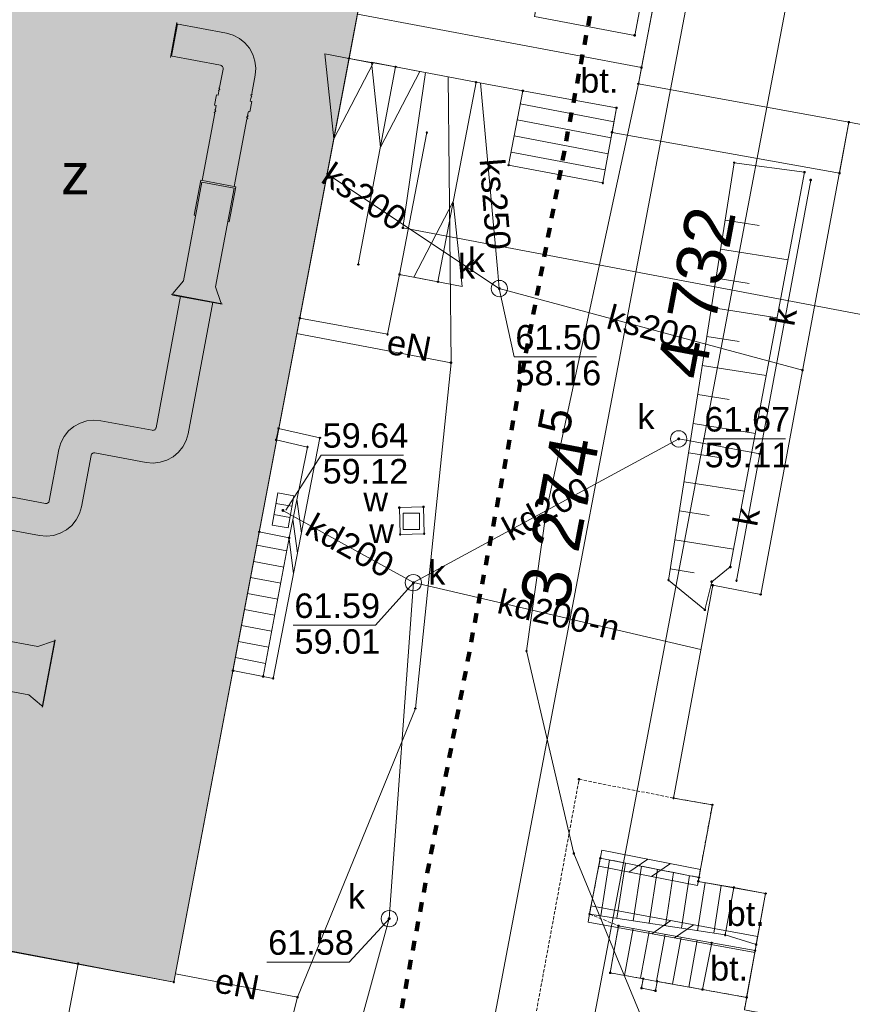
# Paper-space layout 'A-01 PLAN SYTUACYJNY' of a CAD drawing. Header units: millimetres. Extents: x 0 to 900, y 0 to 750.
# Tile 12 of 105: x 304 to 355, y 410 to 470. Entities that reach past the tile are written whole.
import ezdxf
from ezdxf.xclip import XClip

# ---------------------------------------------------------------- set-up
doc = ezdxf.new("R2010")
doc.units = ezdxf.units.MM
doc.header["$MEASUREMENT"] = 0
doc.header["$XCLIPFRAME"] = 0
for name, pattern in [('DASHED', [2000, 1000, -1000]), ('HIDDEN', [6, 3, -3]), ('PRZER2-1', [1.5, 1, -0.5]), ('PRZER2_5-1', [3500, 2500, -1000]), ('PRZER3-1', [4000, 3000, -1000]), ('PRZER4-1', [5000, 4000, -1000])]:
    doc.linetypes.add(name, pattern=pattern)
for name, color, linetype, lineweight in [('A_Arkusz_Nr_pióra__1', 7, 'Continuous', 20), ('A_Arkusz_Nr_pióra__8', 1, 'Continuous', 13), ('A_mapa_Nr_pióra__2', 8, 'Continuous', 13)]:
    doc.layers.add(name, color=color, linetype=linetype, lineweight=lineweight)
for name, color, linetype, lineweight, true_color in [('A_linie_Nr_pióra__80', 7, 'Continuous', 5, 0x32fe00), ('A_sanitarne_Nr_pióra__6', 7, 'Continuous', 13, 0x9f9fff), ('A_wymiary_Nr_pióra__6', 7, 'Continuous', 13, 0x9f9fff), ('A_wymiary_Nr_pióra__7', 7, 'Continuous', 18, 0x0000d2)]:
    doc.layers.add(name, color=color, linetype=linetype, lineweight=lineweight, true_color=true_color)
doc.layers.add('A_podrys', color=7, linetype='Continuous')
doc.styles.add('STYL_AUTOMATYCZNY_1', font='arial.ttf')
doc.styles.add('STYL_AUTOMATYCZNY_4', font='arial.ttf')

# ---------------------------------------------------------------- blocks, each defined once
blk = doc.blocks.new('Rysunek_3_3', base_point=(-1239.757, 488.381))
at = {"layer": 'A_Arkusz_Nr_pióra__8', "linetype": 'Continuous', "lineweight": 0, "true_color": 0x7f0000}
blk.add_hatch(color=16, dxfattribs=at).paths.add_polyline_path([(269.097, 419.255), (313.477, 410.935), (325.681, 475.285), (331.074, 474.253), (332.634, 482.481), (327.237, 483.493), (331.117, 503.915), (286.597, 512.235)])
at = {"layer": 'A_mapa_Nr_pióra__2', "linetype": 'Continuous', "lineweight": 13}
for points in [[(333.307, 453.375), (333.31, 453.352), (333.319, 453.33), (333.334, 453.312), (333.352, 453.298), (333.374, 453.289), (333.397, 453.285), (333.42, 453.289), (333.442, 453.298), (333.461, 453.312), (333.475, 453.33), (333.484, 453.352), (333.487, 453.375), (333.484, 453.399), (333.475, 453.42), (333.461, 453.439), (333.442, 453.453), (333.42, 453.462), (333.397, 453.465), (333.374, 453.462), (333.352, 453.453), (333.334, 453.439), (333.319, 453.42), (333.31, 453.399)], [(344.287, 444.175), (344.29, 444.152), (344.299, 444.13), (344.314, 444.112), (344.332, 444.098), (344.354, 444.089), (344.377, 444.085), (344.4, 444.089), (344.422, 444.098), (344.441, 444.112), (344.455, 444.13), (344.464, 444.152), (344.467, 444.175), (344.464, 444.199), (344.455, 444.22), (344.441, 444.239), (344.422, 444.253), (344.4, 444.262), (344.377, 444.265), (344.354, 444.262), (344.332, 444.253), (344.314, 444.239), (344.299, 444.22), (344.29, 444.199)], [(320.061, 439.796), (320.064, 439.773), (320.073, 439.751), (320.087, 439.733), (320.106, 439.718), (320.127, 439.709), (320.151, 439.706), (320.174, 439.709), (320.196, 439.718), (320.214, 439.733), (320.229, 439.751), (320.238, 439.773), (320.241, 439.796), (320.238, 439.82), (320.229, 439.841), (320.214, 439.86), (320.196, 439.874), (320.174, 439.883), (320.151, 439.886), (320.127, 439.883), (320.106, 439.874), (320.087, 439.86), (320.073, 439.841), (320.064, 439.82)], [(328.047, 435.375), (328.05, 435.352), (328.059, 435.33), (328.074, 435.312), (328.092, 435.298), (328.114, 435.289), (328.137, 435.285), (328.16, 435.289), (328.182, 435.298), (328.201, 435.312), (328.215, 435.33), (328.224, 435.352), (328.227, 435.375), (328.224, 435.399), (328.215, 435.42), (328.201, 435.439), (328.182, 435.453), (328.16, 435.462), (328.137, 435.465), (328.114, 435.462), (328.092, 435.453), (328.074, 435.439), (328.059, 435.42), (328.05, 435.399)], [(326.567, 414.815), (326.57, 414.792), (326.579, 414.77), (326.594, 414.752), (326.612, 414.738), (326.634, 414.729), (326.657, 414.725), (326.68, 414.729), (326.702, 414.738), (326.721, 414.752), (326.735, 414.77), (326.744, 414.792), (326.747, 414.815), (326.744, 414.839), (326.735, 414.86), (326.721, 414.879), (326.702, 414.893), (326.68, 414.902), (326.657, 414.905), (326.634, 414.902), (326.612, 414.893), (326.594, 414.879), (326.579, 414.86), (326.57, 414.839)]]:
    blk.add_hatch(color=8, dxfattribs=at).paths.add_polyline_path(points)
at = {"layer": 'A_Arkusz_Nr_pióra__1', "color": 7, "linetype": 'Continuous', "lineweight": 20, "ltscale": 0.2, "flags": 128}
blk.add_lwpolyline([(269.097, 419.255), (286.597, 512.235), (331.117, 503.915), (327.237, 483.493), (332.634, 482.481), (331.074, 474.253), (325.681, 475.285), (313.477, 410.935)], close=True, dxfattribs=at)
at = {"layer": 'A_linie_Nr_pióra__80', "color": 80, "linetype": 'HIDDEN', "lineweight": 100, "ltscale": 0.2, "true_color": 0x32fe00, "flags": 128}
blk.add_lwpolyline([(281.761, 519.216), (345.999, 507.246), (326.119, 402.461), (262.093, 414.464)], close=True, dxfattribs=at)
at = {"layer": 'A_mapa_Nr_pióra__2', "color": 8, "linetype": 'Continuous', "lineweight": 13, "ltscale": 0.2, "flags": 128}
for points in [[(420.337, 395.615), (348.397, 409.235), (349.697, 416.355), (345.577, 417.095), (346.437, 421.775), (344.057, 422.195), (346.457, 435.215), (349.397, 434.655), (354.797, 463.555), (341.909, 465.907), (343.065, 471.969), (345.765, 486.197), (357.737, 551.155)], [(426.137, 450.195), (354.797, 463.555), (341.909, 465.907), (343.065, 471.969), (345.765, 486.197), (357.737, 551.155)], [(535.013, 496.627), (534.257, 492.555), (533.557, 491.115), (526.877, 464.735), (491.357, 470.575), (490.777, 467.235), (488.837, 462.675), (467.257, 448.235), (458.337, 445.575), (449.437, 436.455), (434.517, 369.515), (352.337, 384.355), (343.957, 404.295), (337.957, 418.795), (335.057, 431.195), (336.257, 439.715), (341.909, 465.907)], [(328.137, 435.375), (326.657, 414.815), (316.717, 378.475), (252.497, 390.315), (255.737, 412.615), (266.917, 468.295), (267.097, 469.275)], [(324.765, 454.845), (327.051, 466.941), (324.195, 467.45), (321.182, 451.564), (326.557, 450.575), (327.285, 454.237)], [(324.765, 454.845), (327.051, 466.941)], [(327.285, 454.237), (329.641, 453.791), (331.973, 466.011), (327.051, 466.941)], [(328.887, 466.595), (327.488, 457.093), (377.798, 447.583), (399.808, 443.422), (413.565, 440.822), (423.942, 439.379), (451.684, 435.522), (474.112, 432.404), (476.623, 432.055)], [(330.262, 466.335), (330.439, 448.837), (328.256, 427.674), (321.037, 410.01), (318.64, 400.592), (305.891, 402.987)], [(332.25, 465.96), (333.307, 454.361), (333.397, 453.375)], [(334.681, 464.677), (340.417, 463.585)], [(334.494, 463.695), (340.239, 462.601)], [(328.957, 462.917), (327.285, 454.237)], [(328.957, 462.917), (327.285, 454.237)], [(334.307, 462.712), (340.06, 461.617)], [(334.12, 461.73), (339.882, 460.633)], [(322.825, 460.417), (333.397, 453.375)], [(352.457, 460.015), (349.337, 443.255)], [(347.224, 457.561), (349.313, 457.232)], [(346.944, 455.782), (351.07, 455.133)], [(346.664, 454.003), (348.7, 453.683)], [(351.957, 448.375), (333.397, 453.375)], [(333.397, 453.375), (334.302, 449.195), (339.342, 449.195)], [(346.384, 452.224), (350.404, 451.592)], [(330.439, 448.837), (320.977, 450.633)], [(346.104, 450.446), (348.088, 450.133)], [(345.824, 448.667), (349.739, 448.05)], [(345.544, 446.888), (347.475, 446.584)], [(345.264, 445.109), (349.073, 444.509)], [(349.337, 443.255), (344.377, 444.175), (328.137, 435.375)], [(345.877, 444.175), (350.917, 444.175)], [(320.333, 439.804), (322.493, 443.184), (327.533, 443.184)], [(344.984, 443.33), (346.862, 443.034)], [(349.337, 443.255), (347.917, 435.495)], [(344.704, 441.551), (348.408, 440.968)], [(320.704, 440.054), (319.72, 440.228)], [(321.283, 438.4), (321, 440.492)], [(320.582, 439.364), (319.597, 439.539)], [(328.137, 435.375), (320.151, 439.796)], [(344.424, 439.772), (346.249, 439.484)], [(321.045, 437.173), (320.762, 439.265)], [(320.386, 437.315), (318.546, 437.662)], [(320.807, 435.946), (320.523, 438.038)], [(344.144, 437.993), (347.742, 437.426)], [(320.201, 436.332), (318.36, 436.68)], [(320.015, 435.349), (318.173, 435.697)], [(343.864, 436.214), (345.331, 435.983)], [(328.147, 435.369), (325.814, 432.766), (320.774, 432.766)], [(345.733, 431.285), (328.137, 435.375)], [(319.83, 434.367), (317.987, 434.715)], [(319.644, 433.384), (317.801, 433.732)], [(319.459, 432.401), (317.614, 432.75)], [(319.274, 431.419), (317.428, 431.767)], [(319.088, 430.436), (317.242, 430.785)], [(339.673, 419.006), (339.481, 418.025)], [(339.673, 419.006), (345.713, 417.826)], [(339.608, 414.989), (340.135, 418.406)], [(340.596, 414.837), (341.117, 418.215)], [(341.319, 417.666), (342.492, 418.456)], [(341.319, 417.666), (342.492, 418.456)], [(339.481, 418.025), (345.521, 416.845)], [(341.585, 414.684), (342.1, 418.023)], [(342.573, 414.532), (343.082, 417.831)], [(342.703, 417.395), (343.876, 418.185)], [(342.703, 417.395), (343.876, 418.185)], [(343.561, 414.379), (344.064, 417.639)], [(345.713, 417.826), (345.521, 416.845)], [(344.55, 414.227), (345.046, 417.447)], [(345.538, 414.074), (345.993, 417.023)], [(346.526, 413.922), (346.978, 416.851)], [(339.007, 415.587), (338.828, 414.604)], [(339.007, 415.587), (349.207, 413.727)], [(326.664, 414.82), (324.207, 412.153), (319.167, 412.153)], [(338.828, 414.604), (349.028, 412.744)], [(342.742, 413.89), (343.905, 414.694)], [(342.742, 413.89), (343.905, 414.694)], [(341.58, 414.214), (341.055, 411.339)], [(342.563, 414.035), (342.04, 411.164)], [(344.129, 413.637), (345.292, 414.441)], [(344.129, 413.637), (345.292, 414.441)], [(343.547, 413.855), (343.023, 410.982)], [(344.531, 413.676), (344.007, 410.805)], [(345.515, 413.496), (344.991, 410.628)], [(349.207, 413.727), (349.028, 412.744)], [(321.037, 410.01), (313.57, 411.427)]]:
    blk.add_lwpolyline(points, dxfattribs=at)
for points in [[(307.617, 412.055), (290.617, 415.275), (269.097, 419.255), (281.497, 484.455), (282.677, 490.855), (286.597, 512.235), (325.597, 504.955), (331.117, 503.915), (327.237, 483.493), (331.651, 482.665), (332.787, 488.657), (345.765, 486.197), (343.065, 471.969), (342.301, 472.123), (341.683, 468.869), (335.545, 470.029), (336.167, 473.285), (325.681, 475.285), (324.709, 470.16), (313.477, 410.935)], [(307.617, 412.055), (290.617, 415.275), (269.097, 419.255), (281.497, 484.455), (282.677, 490.855), (286.597, 512.235), (325.597, 504.955), (331.117, 503.915), (327.237, 483.493), (325.681, 475.285), (324.709, 470.16), (313.477, 410.935)], [(327.237, 483.493), (331.651, 482.665), (332.787, 488.657), (345.765, 486.197), (343.065, 471.969), (342.301, 472.123), (341.683, 468.869), (335.545, 470.029), (336.167, 473.285), (325.681, 475.285)], [(341.638, 468.854), (341.638, 468.885), (341.667, 468.914), (341.699, 468.914), (341.728, 468.885), (341.728, 468.854), (341.699, 468.824), (341.667, 468.824)], [(325.669, 467.171), (322.722, 467.73), (323.264, 462.538)], [(324.15, 467.434), (324.15, 467.466), (324.179, 467.495), (324.211, 467.495), (324.24, 467.466), (324.24, 467.434), (324.211, 467.405), (324.179, 467.405)], [(328.525, 466.663), (325.577, 467.22), (326.123, 462.028)], [(327.006, 466.926), (327.006, 466.957), (327.035, 466.986), (327.067, 466.986), (327.096, 466.957), (327.096, 466.926), (327.067, 466.896), (327.035, 466.896)], [(342.053, 466.883), (342.053, 466.914), (342.082, 466.943), (342.114, 466.943), (342.143, 466.914), (342.143, 466.883), (342.114, 466.853), (342.082, 466.853)], [(331.928, 465.996), (331.928, 466.027), (331.957, 466.056), (331.989, 466.056), (332.018, 466.027), (332.018, 465.996), (331.989, 465.966), (331.957, 465.966)], [(341.864, 465.892), (341.864, 465.923), (341.893, 465.952), (341.925, 465.952), (341.954, 465.923), (341.954, 465.892), (341.925, 465.862), (341.893, 465.862)], [(339.737, 459.835), (333.967, 460.929), (334.833, 465.477), (340.571, 464.433)], [(334.788, 465.462), (334.788, 465.493), (334.817, 465.522), (334.849, 465.522), (334.878, 465.493), (334.878, 465.462), (334.849, 465.432), (334.817, 465.432)], [(340.526, 464.418), (340.526, 464.449), (340.555, 464.478), (340.587, 464.478), (340.616, 464.449), (340.616, 464.418), (340.587, 464.388), (340.555, 464.388)], [(354.797, 463.555), (349.397, 434.655), (346.457, 435.215), (344.057, 422.195), (346.437, 421.775), (345.577, 417.095), (349.697, 416.355), (348.397, 409.235), (420.337, 395.615), (423.397, 412.235), (429.997, 411.035), (431.697, 420.515), (423.457, 421.995), (424.257, 426.155), (428.857, 425.275), (432.737, 445.895), (432.957, 445.875), (433.497, 448.715), (431.957, 448.995), (432.717, 453.135), (437.597, 452.255), (437.717, 452.735), (426.937, 454.795), (426.137, 450.195)], [(354.752, 463.54), (354.752, 463.571), (354.781, 463.6), (354.813, 463.6), (354.842, 463.571), (354.842, 463.54), (354.813, 463.51), (354.781, 463.51)], [(328.912, 462.902), (328.912, 462.933), (328.941, 462.962), (328.973, 462.962), (329.002, 462.933), (329.002, 462.902), (328.973, 462.872), (328.941, 462.872)], [(340.252, 462.92), (340.252, 462.951), (340.281, 462.98), (340.313, 462.98), (340.342, 462.951), (340.342, 462.92), (340.313, 462.89), (340.281, 462.89)], [(347.732, 461.06), (347.732, 461.091), (347.761, 461.12), (347.793, 461.12), (347.822, 461.091), (347.822, 461.06), (347.793, 461.03), (347.761, 461.03)], [(333.922, 460.914), (333.922, 460.945), (333.951, 460.974), (333.983, 460.974), (334.012, 460.945), (334.012, 460.914), (333.983, 460.884), (333.951, 460.884)], [(352.032, 460.48), (352.032, 460.511), (352.061, 460.54), (352.093, 460.54), (352.122, 460.511), (352.122, 460.48), (352.093, 460.45), (352.061, 460.45)], [(354.172, 460.42), (354.172, 460.451), (354.201, 460.48), (354.233, 460.48), (354.262, 460.451), (354.262, 460.42), (354.233, 460.39), (354.201, 460.39)], [(339.692, 459.82), (339.692, 459.851), (339.721, 459.88), (339.753, 459.88), (339.782, 459.851), (339.782, 459.82), (339.753, 459.79), (339.721, 459.79)], [(352.412, 460), (352.412, 460.031), (352.441, 460.06), (352.473, 460.06), (352.502, 460.031), (352.502, 460), (352.473, 459.97), (352.441, 459.97)], [(328.168, 454.073), (331.115, 453.51), (330.578, 458.703)], [(327.443, 457.077), (327.443, 457.109), (327.472, 457.138), (327.504, 457.138), (327.533, 457.109), (327.533, 457.077), (327.504, 457.048), (327.472, 457.048)], [(324.72, 454.83), (324.72, 454.861), (324.749, 454.89), (324.781, 454.89), (324.81, 454.861), (324.81, 454.83), (324.781, 454.8), (324.749, 454.8)], [(327.24, 454.222), (327.24, 454.253), (327.269, 454.282), (327.301, 454.282), (327.33, 454.253), (327.33, 454.222), (327.301, 454.192), (327.269, 454.192)], [(329.596, 453.776), (329.596, 453.807), (329.625, 453.836), (329.657, 453.836), (329.686, 453.807), (329.686, 453.776), (329.657, 453.746), (329.625, 453.746)], [(333.397, 453.875), (333.527, 453.858), (333.647, 453.808), (333.751, 453.729), (333.83, 453.625), (333.88, 453.505), (333.897, 453.375), (333.88, 453.246), (333.83, 453.125), (333.751, 453.022), (333.647, 452.942), (333.527, 452.893), (333.397, 452.875), (333.268, 452.893), (333.147, 452.942), (333.044, 453.022), (332.964, 453.125), (332.914, 453.246), (332.897, 453.375), (332.914, 453.505), (332.964, 453.625), (333.044, 453.729), (333.147, 453.808), (333.268, 453.858)], [(333.397, 453.875), (333.527, 453.858), (333.647, 453.808), (333.751, 453.729), (333.83, 453.625), (333.88, 453.505), (333.897, 453.375), (333.88, 453.246), (333.83, 453.125), (333.751, 453.022), (333.647, 452.942), (333.527, 452.893), (333.397, 452.875), (333.268, 452.893), (333.147, 452.942), (333.044, 453.022), (332.964, 453.125), (332.914, 453.246), (332.897, 453.375), (332.914, 453.505), (332.964, 453.625), (333.044, 453.729), (333.147, 453.808), (333.268, 453.858)], [(321.137, 451.548), (321.137, 451.58), (321.167, 451.609), (321.198, 451.609), (321.227, 451.58), (321.227, 451.548), (321.198, 451.519), (321.167, 451.519)], [(326.512, 450.56), (326.512, 450.591), (326.541, 450.62), (326.573, 450.62), (326.602, 450.591), (326.602, 450.56), (326.573, 450.53), (326.541, 450.53)], [(330.394, 448.822), (330.394, 448.853), (330.423, 448.882), (330.455, 448.882), (330.484, 448.853), (330.484, 448.822), (330.455, 448.792), (330.423, 448.792)], [(351.912, 448.36), (351.912, 448.391), (351.941, 448.42), (351.973, 448.42), (352.002, 448.391), (352.002, 448.36), (351.973, 448.33), (351.941, 448.33)], [(319.877, 444.815), (322.417, 444.235), (319.557, 429.515), (318.937, 429.635), (320.537, 438.115), (321.657, 443.675), (319.737, 444.115)], [(319.832, 444.8), (319.832, 444.831), (319.861, 444.86), (319.893, 444.86), (319.922, 444.831), (319.922, 444.8), (319.893, 444.77), (319.861, 444.77)], [(319.692, 444.1), (319.692, 444.131), (319.721, 444.16), (319.753, 444.16), (319.782, 444.131), (319.782, 444.1), (319.753, 444.07), (319.721, 444.07)], [(322.372, 444.22), (322.372, 444.251), (322.401, 444.28), (322.433, 444.28), (322.462, 444.251), (322.462, 444.22), (322.433, 444.19), (322.401, 444.19)], [(344.377, 444.675), (344.507, 444.658), (344.627, 444.608), (344.731, 444.529), (344.81, 444.425), (344.86, 444.305), (344.877, 444.175), (344.86, 444.046), (344.81, 443.925), (344.731, 443.822), (344.627, 443.742), (344.507, 443.693), (344.377, 443.675), (344.248, 443.693), (344.127, 443.742), (344.024, 443.822), (343.944, 443.925), (343.894, 444.046), (343.877, 444.175), (343.894, 444.305), (343.944, 444.425), (344.024, 444.529), (344.127, 444.608), (344.248, 444.658)], [(321.612, 443.66), (321.612, 443.691), (321.641, 443.72), (321.673, 443.72), (321.702, 443.691), (321.702, 443.66), (321.673, 443.63), (321.641, 443.63)], [(349.292, 443.24), (349.292, 443.271), (349.321, 443.3), (349.353, 443.3), (349.382, 443.271), (349.382, 443.24), (349.353, 443.21), (349.321, 443.21)], [(320.818, 440.694), (320.468, 438.724), (319.484, 438.899), (319.833, 440.868)], [(327.232, 439.952), (327.232, 439.984), (327.261, 440.013), (327.293, 440.013), (327.322, 439.984), (327.322, 439.952), (327.293, 439.923), (327.261, 439.923)], [(327.277, 439.968), (328.75, 440.013), (328.799, 438.373), (327.326, 438.329)], [(328.705, 439.997), (328.705, 440.029), (328.734, 440.058), (328.766, 440.058), (328.795, 440.029), (328.795, 439.997), (328.766, 439.968), (328.734, 439.968)], [(327.513, 438.629), (328.513, 438.629), (328.513, 439.629), (327.513, 439.629)], [(336.212, 439.7), (336.212, 439.731), (336.241, 439.76), (336.273, 439.76), (336.302, 439.731), (336.302, 439.7), (336.273, 439.67), (336.241, 439.67)], [(317.091, 429.993), (318.937, 429.635), (320.537, 438.115), (318.703, 438.49)], [(318.658, 438.474), (318.658, 438.506), (318.687, 438.535), (318.719, 438.535), (318.748, 438.506), (318.748, 438.474), (318.719, 438.445), (318.687, 438.445)], [(320.492, 438.1), (320.492, 438.131), (320.521, 438.16), (320.553, 438.16), (320.582, 438.131), (320.582, 438.1), (320.553, 438.07), (320.521, 438.07)], [(327.281, 438.313), (327.281, 438.345), (327.31, 438.374), (327.342, 438.374), (327.371, 438.345), (327.371, 438.313), (327.342, 438.284), (327.31, 438.284)], [(328.754, 438.357), (328.754, 438.389), (328.783, 438.418), (328.815, 438.418), (328.844, 438.389), (328.844, 438.357), (328.815, 438.328), (328.783, 438.328)], [(347.492, 436.32), (347.492, 436.351), (347.521, 436.38), (347.553, 436.38), (347.582, 436.351), (347.582, 436.32), (347.553, 436.29), (347.521, 436.29)], [(328.137, 435.875), (328.267, 435.858), (328.387, 435.808), (328.491, 435.729), (328.57, 435.625), (328.62, 435.505), (328.637, 435.375), (328.62, 435.246), (328.57, 435.125), (328.491, 435.022), (328.387, 434.942), (328.267, 434.893), (328.137, 434.875), (328.008, 434.893), (327.887, 434.942), (327.784, 435.022), (327.704, 435.125), (327.654, 435.246), (327.637, 435.375), (327.654, 435.505), (327.704, 435.625), (327.784, 435.729), (327.887, 435.808), (328.008, 435.858)], [(343.712, 435.52), (343.712, 435.551), (343.741, 435.58), (343.773, 435.58), (343.802, 435.551), (343.802, 435.52), (343.773, 435.49), (343.741, 435.49)], [(346.352, 435.42), (346.352, 435.451), (346.381, 435.48), (346.413, 435.48), (346.442, 435.451), (346.442, 435.42), (346.413, 435.39), (346.381, 435.39)], [(346.412, 435.2), (346.412, 435.231), (346.441, 435.26), (346.473, 435.26), (346.502, 435.231), (346.502, 435.2), (346.473, 435.17), (346.441, 435.17)], [(347.872, 435.48), (347.872, 435.511), (347.901, 435.54), (347.933, 435.54), (347.962, 435.511), (347.962, 435.48), (347.933, 435.45), (347.901, 435.45)], [(349.352, 434.64), (349.352, 434.671), (349.381, 434.7), (349.413, 434.7), (349.442, 434.671), (349.442, 434.64), (349.413, 434.61), (349.381, 434.61)], [(345.932, 433.7), (345.932, 433.731), (345.961, 433.76), (345.993, 433.76), (346.022, 433.731), (346.022, 433.7), (345.993, 433.67), (345.961, 433.67)], [(335.012, 431.18), (335.012, 431.211), (335.041, 431.24), (335.073, 431.24), (335.102, 431.211), (335.102, 431.18), (335.073, 431.15), (335.041, 431.15)], [(317.046, 429.977), (317.046, 430.009), (317.076, 430.038), (317.107, 430.038), (317.136, 430.009), (317.136, 429.977), (317.107, 429.948), (317.076, 429.948)], [(318.892, 429.62), (318.892, 429.651), (318.921, 429.68), (318.953, 429.68), (318.982, 429.651), (318.982, 429.62), (318.953, 429.59), (318.921, 429.59)], [(319.512, 429.5), (319.512, 429.531), (319.541, 429.56), (319.573, 429.56), (319.602, 429.531), (319.602, 429.5), (319.573, 429.47), (319.541, 429.47)], [(328.211, 427.658), (328.211, 427.69), (328.24, 427.719), (328.272, 427.719), (328.301, 427.69), (328.301, 427.658), (328.272, 427.629), (328.24, 427.629)], [(338.232, 423.32), (338.232, 423.351), (338.261, 423.38), (338.293, 423.38), (338.322, 423.351), (338.322, 423.32), (338.293, 423.29), (338.261, 423.29)], [(344.012, 422.18), (344.012, 422.211), (344.041, 422.24), (344.073, 422.24), (344.102, 422.211), (344.102, 422.18), (344.073, 422.15), (344.041, 422.15)], [(346.392, 421.76), (346.392, 421.791), (346.421, 421.82), (346.453, 421.82), (346.482, 421.791), (346.482, 421.76), (346.453, 421.73), (346.421, 421.73)], [(337.912, 418.78), (337.912, 418.811), (337.941, 418.84), (337.973, 418.84), (338.002, 418.811), (338.002, 418.78), (337.973, 418.75), (337.941, 418.75)], [(339.577, 418.515), (338.917, 415.095), (347.217, 413.815), (347.757, 416.715), (345.577, 417.095), (345.617, 417.335)], [(339.532, 418.5), (339.532, 418.531), (339.561, 418.56), (339.593, 418.56), (339.622, 418.531), (339.622, 418.5), (339.593, 418.47), (339.561, 418.47)], [(345.532, 417.08), (345.532, 417.111), (345.561, 417.14), (345.593, 417.14), (345.622, 417.111), (345.622, 417.08), (345.593, 417.05), (345.561, 417.05)], [(345.572, 417.32), (345.572, 417.351), (345.601, 417.38), (345.633, 417.38), (345.662, 417.351), (345.662, 417.32), (345.633, 417.29), (345.601, 417.29)], [(347.712, 416.7), (347.712, 416.731), (347.741, 416.76), (347.773, 416.76), (347.802, 416.731), (347.802, 416.7), (347.773, 416.67), (347.741, 416.67)], [(349.652, 416.34), (349.652, 416.371), (349.681, 416.4), (349.713, 416.4), (349.742, 416.371), (349.742, 416.34), (349.713, 416.31), (349.681, 416.31)], [(304.477, 395.555), (287.397, 398.835), (290.617, 415.275), (307.617, 412.055)], [(326.657, 415.315), (326.787, 415.298), (326.907, 415.248), (327.011, 415.169), (327.09, 415.065), (327.14, 414.945), (327.157, 414.815), (327.14, 414.686), (327.09, 414.565), (327.011, 414.462), (326.907, 414.382), (326.787, 414.333), (326.657, 414.315), (326.528, 414.333), (326.407, 414.382), (326.304, 414.462), (326.224, 414.565), (326.174, 414.686), (326.157, 414.815), (326.174, 414.945), (326.224, 415.065), (326.304, 415.169), (326.407, 415.248), (326.528, 415.298)], [(326.657, 415.315), (326.787, 415.298), (326.907, 415.248), (327.011, 415.169), (327.09, 415.065), (327.14, 414.945), (327.157, 414.815), (327.14, 414.686), (327.09, 414.565), (327.011, 414.462), (326.907, 414.382), (326.787, 414.333), (326.657, 414.315), (326.528, 414.333), (326.407, 414.382), (326.304, 414.462), (326.224, 414.565), (326.174, 414.686), (326.157, 414.815), (326.174, 414.945), (326.224, 415.065), (326.304, 415.169), (326.407, 415.248), (326.528, 415.298)], [(338.872, 415.08), (338.872, 415.111), (338.901, 415.14), (338.933, 415.14), (338.962, 415.111), (338.962, 415.08), (338.933, 415.05), (338.901, 415.05)], [(340.177, 411.495), (340.697, 414.375), (346.397, 413.335), (345.837, 410.475), (343.057, 410.975), (342.197, 411.135)], [(340.652, 414.36), (340.652, 414.391), (340.681, 414.42), (340.713, 414.42), (340.742, 414.391), (340.742, 414.36), (340.713, 414.33), (340.681, 414.33)], [(346.352, 413.32), (346.352, 413.351), (346.381, 413.38), (346.413, 413.38), (346.442, 413.351), (346.442, 413.32), (346.413, 413.29), (346.381, 413.29)], [(347.172, 413.8), (347.172, 413.831), (347.201, 413.86), (347.233, 413.86), (347.262, 413.831), (347.262, 413.8), (347.233, 413.77), (347.201, 413.77)], [(349.012, 412.84), (349.012, 412.871), (349.041, 412.9), (349.073, 412.9), (349.102, 412.871), (349.102, 412.84), (349.073, 412.81), (349.041, 412.81)], [(349.072, 413.22), (349.072, 413.251), (349.101, 413.28), (349.133, 413.28), (349.162, 413.251), (349.162, 413.22), (349.133, 413.19), (349.101, 413.19)], [(307.572, 412.04), (307.572, 412.071), (307.601, 412.1), (307.633, 412.1), (307.662, 412.071), (307.662, 412.04), (307.633, 412.01), (307.601, 412.01)], [(313.432, 410.92), (313.432, 410.951), (313.461, 410.98), (313.493, 410.98), (313.522, 410.951), (313.522, 410.92), (313.493, 410.89), (313.461, 410.89)], [(340.132, 411.48), (340.132, 411.511), (340.161, 411.54), (340.193, 411.54), (340.222, 411.511), (340.222, 411.48), (340.193, 411.45), (340.161, 411.45)], [(342.197, 411.135), (342.097, 410.555), (342.957, 410.395), (343.057, 410.975)], [(342.152, 411.12), (342.152, 411.151), (342.181, 411.18), (342.213, 411.18), (342.242, 411.151), (342.242, 411.12), (342.213, 411.09), (342.181, 411.09)], [(343.012, 410.96), (343.012, 410.991), (343.041, 411.02), (343.073, 411.02), (343.102, 410.991), (343.102, 410.96), (343.073, 410.93), (343.041, 410.93)], [(342.052, 410.54), (342.052, 410.571), (342.081, 410.6), (342.113, 410.6), (342.142, 410.571), (342.142, 410.54), (342.113, 410.51), (342.081, 410.51)], [(342.912, 410.38), (342.912, 410.411), (342.941, 410.44), (342.973, 410.44), (343.002, 410.411), (343.002, 410.38), (342.973, 410.35), (342.941, 410.35)], [(345.792, 410.46), (345.792, 410.491), (345.821, 410.52), (345.853, 410.52), (345.882, 410.491), (345.882, 410.46), (345.853, 410.43), (345.821, 410.43)], [(320.992, 409.994), (320.992, 410.026), (321.021, 410.055), (321.053, 410.055), (321.082, 410.026), (321.082, 409.994), (321.053, 409.965), (321.021, 409.965)], [(348.492, 409.98), (348.492, 410.011), (348.521, 410.04), (348.553, 410.04), (348.582, 410.011), (348.582, 409.98), (348.553, 409.95), (348.521, 409.95)]]:
    blk.add_lwpolyline(points, close=True, dxfattribs=at)
at = {"layer": 'A_mapa_Nr_pióra__2', "color": 8, "linetype": 'PRZER4-1', "lineweight": 13, "ltscale": 0.2, "flags": 128}
blk.add_lwpolyline([(324.709, 470.16), (342.098, 466.898), (343.065, 471.969), (342.301, 472.123), (341.683, 468.869), (335.545, 470.029), (336.167, 473.285), (325.681, 475.285)], close=True, dxfattribs=at)
at = {"layer": 'A_mapa_Nr_pióra__2', "color": 8, "linetype": 'PRZER3-1', "lineweight": 13, "ltscale": 0.2, "flags": 128}
for points in [[(324.709, 470.16), (324.195, 467.45), (327.051, 466.941), (331.973, 466.011), (334.833, 465.477), (340.571, 464.433), (340.297, 462.935), (354.217, 460.435), (354.797, 463.555), (341.909, 465.907), (342.098, 466.898)], [(347.217, 413.815), (349.117, 413.235), (349.697, 416.355), (347.757, 416.715)], [(346.397, 413.335), (345.837, 410.475), (348.537, 409.995), (349.057, 412.855)]]:
    blk.add_lwpolyline(points, close=True, dxfattribs=at)
at = {"layer": 'A_mapa_Nr_pióra__2', "color": 8, "linetype": 'PRZER2_5-1', "lineweight": 13, "ltscale": 0.2, "flags": 128}
blk.add_lwpolyline([(347.777, 461.075), (343.757, 435.535), (345.977, 433.715), (346.397, 435.435), (347.537, 436.335), (352.077, 460.495)], close=True, dxfattribs=at)
at = {"layer": 'A_mapa_Nr_pióra__2', "color": 8, "linetype": 'PRZER2-1', "lineweight": 13, "ltscale": 0.2, "flags": 128}
blk.add_lwpolyline([(344.057, 422.195), (338.277, 423.335), (335.517, 408.315), (396.177, 396.995), (396.757, 400.075), (348.397, 409.235), (348.537, 409.995), (345.837, 410.475), (343.057, 410.975), (342.957, 410.395), (342.097, 410.555), (342.197, 411.135), (340.177, 411.495), (340.697, 414.375), (338.917, 415.095), (339.577, 418.515), (345.617, 417.335), (346.437, 421.775)], close=True, dxfattribs=at)
at = {"layer": 'A_sanitarne_Nr_pióra__6', "color": 161, "linetype": 'Continuous', "lineweight": 13, "ltscale": 0.2, "true_color": 0x9f9fff}
for p, q in [((313.661, 469.663), (313.261, 467.52)), ((313.704, 469.563), (313.336, 467.597)), ((316.692, 469.005), (313.645, 469.574)), ((313.277, 467.608), (316.324, 467.039)), ((316.275, 465.685), (316.484, 466.806)), ((318.241, 465.318), (318.45, 466.438)), ((315.971, 464.602), (316.088, 465.232)), ((316.088, 465.232), (316.187, 465.213)), ((316.187, 465.213), (316.231, 465.449)), ((316.199, 465.496), (316.292, 465.56)), ((316.231, 465.449), (316.199, 465.496)), ((316.228, 465.653), (316.275, 465.685)), ((316.292, 465.56), (316.228, 465.653)), ((318.179, 465.207), (318.273, 465.271)), ((318.243, 465.114), (318.179, 465.207)), ((318.273, 465.271), (318.241, 465.318)), ((315.971, 464.602), (316.069, 464.584)), ((318.251, 464.827), (318.133, 464.198)), ((318.153, 464.846), (318.197, 465.082)), ((318.153, 464.846), (318.251, 464.827)), ((318.197, 465.082), (318.243, 465.114)), ((315.209, 459.984), (315.981, 464.112)), ((315.949, 464.159), (316.042, 464.223)), ((315.981, 464.112), (315.949, 464.159)), ((315.978, 464.316), (316.025, 464.348)), ((316.042, 464.223), (315.978, 464.316)), ((316.025, 464.348), (316.069, 464.584)), ((317.991, 463.981), (318.035, 464.217)), ((318.035, 464.217), (318.133, 464.198)), ((317.947, 463.745), (317.175, 459.616)), ((317.93, 463.87), (318.023, 463.934)), ((317.994, 463.777), (317.93, 463.87)), ((317.947, 463.745), (317.994, 463.777)), ((318.023, 463.934), (317.991, 463.981)), ((314.061, 453.84), (315.193, 459.895)), ((315.121, 460), (314.72, 457.857)), ((317.264, 459.6), (315.121, 460)), ((315.193, 459.895), (317.159, 459.528)), ((317.159, 459.528), (316.027, 453.473)), ((316.863, 457.457), (317.264, 459.6)), ((314.72, 457.857), (314.809, 457.841)), ((316.775, 457.473), (316.863, 457.457)), ((313.408, 453.067), (314.061, 453.84)), ((316.027, 453.473), (316.357, 452.516)), ((313.889, 452.916), (312.383, 444.858)), ((316.434, 452.44), (313.309, 453.024)), ((316.429, 452.411), (313.392, 452.978)), ((313.397, 453.008), (313.412, 453.087)), ((314.349, 444.491), (315.855, 452.549)), ((309.004, 445.286), (312.149, 444.698)), ((306.437, 443.528), (305.849, 440.382)), ((307.815, 440.015), (308.403, 443.16)), ((308.636, 443.32), (311.782, 442.732)), ((305.616, 440.222), (297.396, 441.758)), ((297.029, 439.792), (305.249, 438.256)), ((305.146, 431.464), (301.744, 432.099)), ((305.146, 431.464), (306.102, 431.793)), ((306.177, 431.871), (305.409, 427.762)), ((306.178, 431.871), (305.41, 427.762)), ((306.207, 431.865), (305.439, 427.757)), ((306.082, 431.797), (306.161, 431.782)), ((301.193, 429.15), (304.594, 428.515)), ((304.594, 428.515), (305.368, 427.861)), ((305.427, 427.85), (305.426, 427.851))]:
    blk.add_line(p, q, dxfattribs=at)
at = {"layer": 'A_sanitarne_Nr_pióra__6', "color": 161, "linetype": 'DASHED', "lineweight": 13, "ltscale": 0.2, "true_color": 0x9f9fff}
for p, q in [((316.346, 452.457), (316.361, 452.535)), ((305.426, 427.851), (305.347, 427.865))]:
    blk.add_line(p, q, dxfattribs=at)
at = {"layer": 'A_sanitarne_Nr_pióra__6', "color": 161, "linetype": 'Continuous', "lineweight": 13, "ltscale": 0.2, "true_color": 0x9f9fff, "flags": 128}
for points in [[(318.45, 466.438), (318.488, 466.868), (318.44, 467.297), (318.31, 467.708), (318.103, 468.086), (317.825, 468.416), (317.489, 468.686), (317.106, 468.885), (316.692, 469.005)], [(316.692, 469.005), (317.106, 468.885), (317.489, 468.686), (317.825, 468.416), (318.103, 468.086), (318.31, 467.708), (318.44, 467.297), (318.488, 466.868), (318.45, 466.438)], [(316.692, 469.005), (317.106, 468.885), (317.489, 468.686), (317.825, 468.416), (318.103, 468.086), (318.31, 467.708), (318.44, 467.297), (318.488, 466.868), (318.45, 466.438)], [(316.324, 467.039), (316.362, 467.028), (316.397, 467.01), (316.427, 466.985), (316.453, 466.955), (316.472, 466.921), (316.483, 466.884), (316.488, 466.845), (316.484, 466.806)], [(316.324, 467.039), (316.362, 467.028), (316.397, 467.01), (316.427, 466.985), (316.453, 466.955), (316.472, 466.921), (316.483, 466.884), (316.488, 466.845), (316.484, 466.806)], [(306.437, 443.528), (306.557, 443.942), (306.756, 444.325), (307.026, 444.661), (307.356, 444.939), (307.734, 445.146), (308.145, 445.276), (308.574, 445.323), (309.004, 445.286)], [(309.004, 445.286), (308.574, 445.323), (308.145, 445.276), (307.734, 445.146), (307.356, 444.939), (307.026, 444.661), (306.756, 444.325), (306.557, 443.942), (306.437, 443.528)], [(306.437, 443.528), (306.557, 443.942), (306.756, 444.325), (307.026, 444.661), (307.356, 444.939), (307.734, 445.146), (308.145, 445.276), (308.574, 445.323), (309.004, 445.286)], [(312.383, 444.858), (312.372, 444.821), (312.354, 444.786), (312.329, 444.755), (312.299, 444.73), (312.265, 444.711), (312.227, 444.699), (312.188, 444.695), (312.149, 444.698)], [(312.383, 444.858), (312.372, 444.821), (312.354, 444.786), (312.329, 444.755), (312.299, 444.73), (312.265, 444.711), (312.227, 444.699), (312.188, 444.695), (312.149, 444.698)], [(312.383, 444.858), (312.372, 444.821), (312.354, 444.786), (312.329, 444.755), (312.299, 444.73), (312.265, 444.711), (312.227, 444.699), (312.188, 444.695), (312.149, 444.698)], [(314.349, 444.491), (314.228, 444.077), (314.029, 443.694), (313.76, 443.357), (313.429, 443.08), (313.052, 442.872), (312.64, 442.742), (312.212, 442.695), (311.782, 442.732)], [(314.349, 444.491), (314.228, 444.077), (314.029, 443.694), (313.76, 443.357), (313.429, 443.08), (313.052, 442.872), (312.64, 442.742), (312.212, 442.695), (311.782, 442.732)], [(308.636, 443.32), (308.597, 443.324), (308.558, 443.319), (308.521, 443.307), (308.487, 443.289), (308.457, 443.263), (308.432, 443.233), (308.414, 443.198), (308.403, 443.16)], [(308.636, 443.32), (308.597, 443.324), (308.558, 443.319), (308.521, 443.307), (308.487, 443.289), (308.457, 443.263), (308.432, 443.233), (308.414, 443.198), (308.403, 443.16)], [(307.815, 440.015), (307.695, 439.601), (307.496, 439.218), (307.226, 438.881), (306.896, 438.604), (306.518, 438.396), (306.107, 438.266), (305.678, 438.219), (305.249, 438.256)], [(307.815, 440.015), (307.695, 439.601), (307.496, 439.218), (307.226, 438.881), (306.896, 438.604), (306.518, 438.396), (306.107, 438.266), (305.678, 438.219), (305.249, 438.256)], [(305.849, 440.382), (305.838, 440.345), (305.82, 440.31), (305.796, 440.279), (305.766, 440.254), (305.731, 440.235), (305.694, 440.223), (305.655, 440.219), (305.616, 440.222)], [(305.849, 440.382), (305.838, 440.345), (305.82, 440.31), (305.796, 440.279), (305.766, 440.254), (305.731, 440.235), (305.694, 440.223), (305.655, 440.219), (305.616, 440.222)], [(305.849, 440.382), (305.838, 440.345), (305.82, 440.31), (305.796, 440.279), (305.766, 440.254), (305.731, 440.235), (305.694, 440.223), (305.655, 440.219), (305.616, 440.222)]]:
    blk.add_lwpolyline(points, dxfattribs=at)
at = {"layer": 'A_wymiary_Nr_pióra__6', "color": 161, "linetype": 'Continuous', "lineweight": 13, "ltscale": 0.2, "true_color": 0x9f9fff}
for p, q in [((338.713, 406.149), (356.347, 499.131)), ((332.818, 407.267), (345.02, 471.608))]:
    blk.add_line(p, q, dxfattribs=at)
at = {"layer": 'A_mapa_Nr_pióra__2', "color": 8, "linetype": 'Continuous', "lineweight": 13, "attachment_point": 7, "style": 'STYL_AUTOMATYCZNY_1'}
for s, insert, char_height in [('\\A1;{\\pql;\\fArial|b0|i0|c238|p0;\\W1.000000;bt.}', (338.351, 465.342), 1.5), ('\\A1;{\\pql;\\fArial|b0|i0|c238|p0;\\W1.000000;z}', (306.574, 459.149), 2.5), ('\\A1;{\\pql;\\fArial|b0|i0|c238|p0;\\W1.000000;k}', (330.869, 453.984), 1.5), ('\\A1;{\\pql;\\fArial|b0|i0|c238|p0;\\W1.000000;k}', (331.478, 454.387), 1.5), ('\\A1;{\\pql;\\fArial|b0|i0|c238|p0;\\W1.000000;61.50}', (334.38, 449.623), 1.5), ('\\A1;{\\pql;\\fArial|b0|i0|c238|p0;\\W1.000000;58.16}', (334.389, 447.433), 1.5), ('\\A1;{\\pql;\\fArial|b0|i0|c238|p0;\\W1.000000;k}', (341.849, 444.784), 1.5), ('\\A1;{\\pql;\\fArial|b0|i0|c238|p0;\\W1.000000;61.67}', (345.955, 444.603), 1.5), ('\\A1;{\\pql;\\fArial|b0|i0|c238|p0;\\W1.000000;59.64}', (322.58, 443.612), 1.5), ('\\A1;{\\pql;\\fArial|b0|i0|c238|p0;\\W1.000000;59.11}', (345.964, 442.413), 1.5), ('\\A1;{\\pql;\\fArial|b0|i0|c238|p0;\\W1.000000;59.12}', (322.58, 441.422), 1.5), ('\\A1;{\\pql;\\fArial|b0|i0|c238|p0;\\W1.000000;w}', (325.073, 439.737), 1.5), ('\\A1;{\\pql;\\fArial|b0|i0|c238|p0;\\W1.000000;w}', (325.431, 437.798), 1.5), ('\\A1;{\\pql;\\fArial|b0|i0|c238|p0;\\W1.000000;k}', (329.048, 435.25), 1.5), ('\\A1;{\\pql;\\fArial|b0|i0|c238|p0;\\W1.000000;61.59}', (320.852, 433.193), 1.5), ('\\A1;{\\pql;\\fArial|b0|i0|c238|p0;\\W1.000000;59.01}', (320.861, 431.003), 1.5), ('\\A1;{\\pql;\\fArial|b0|i0|c238|p0;\\W1.000000;k}', (324.129, 415.424), 1.5), ('\\A1;{\\pql;\\fArial|b0|i0|c238|p0;\\W1.000000;k}', (324.129, 415.424), 1.5), ('\\A1;{\\pql;\\fArial|b0|i0|c238|p0;\\W1.000000;bt.}', (347.312, 414.345), 1.5), ('\\A1;{\\pql;\\fArial|b0|i0|c238|p0;\\W1.000000;61.58}', (319.245, 412.581), 1.5), ('\\A1;{\\pql;\\fArial|b0|i0|c238|p0;\\W1.000000;bt.}', (346.302, 411.002), 1.5)]:
    blk.add_mtext(s, dxfattribs=dict(at, insert=insert, char_height=char_height))
at = {"layer": 'A_mapa_Nr_pióra__2', "color": 8, "linetype": 'Continuous', "lineweight": 13, "char_height": 1.5, "attachment_point": 7, "style": 'STYL_AUTOMATYCZNY_1'}
for s, insert, rotation in [('\\A1;{\\pql;\\fArial|b0|i0|c238|p0;\\W1.000000;ks200}', (322.379, 459.912), 326.33564), ('\\A1;{\\pql;\\fArial|b0|i0|c238|p0;\\W1.000000;ks250}', (332.165, 461.267), 274.42921), ('\\A1;{\\pql;\\fArial|b0|i0|c238|p0;\\W1.000000;ks200}', (339.862, 450.943), 344.92266), ('\\A1;{\\pql;\\fArial|b0|i0|c238|p0;\\W1.000000;k}', (351.434, 451.012), 79.45468), ('\\A1;{\\pql;\\fArial|b0|i0|c238|p0;\\W1.000000;eN}', (326.419, 449.388), 349.25762), ('\\A1;{\\pql;\\fArial|b0|i0|c238|p0;\\W1.000000;kd200}', (334.121, 437.859), 28.45203), ('\\A1;{\\pql;\\fArial|b0|i0|c238|p0;\\W1.000000;k}', (349.166, 438.754), 79.6302), ('\\A1;{\\pql;\\fArial|b0|i0|c238|p0;\\W1.000000;kd200}', (321.379, 438.354), 331.03426), ('\\A1;{\\pql;\\fArial|b0|i0|c238|p0;\\W1.000000;kd200-n}', (333.177, 433.519), 346.91197), ('\\A1;{\\pql;\\fArial|b0|i0|c238|p0;\\W1.000000;eN}', (315.893, 410.308), 349.25762)]:
    blk.add_mtext(s, dxfattribs=dict(at, insert=insert, rotation=rotation))
at = {"layer": 'A_wymiary_Nr_pióra__7', "color": 172, "linetype": 'Continuous', "lineweight": 18, "true_color": 0x0000d2, "insert": (345.981, 447.694), "char_height": 3, "width": 10.29576, "attachment_point": 7, "rotation": 79.26137, "style": 'STYL_AUTOMATYCZNY_4'}
blk.add_mtext('\\A1;{\\pql;\\fArial|b0|i0|c238|p0;\\W1.000000;4\xa0732}', dxfattribs=at)
at = {"layer": 'A_wymiary_Nr_pióra__7', "color": 172, "linetype": 'Continuous', "lineweight": 18, "true_color": 0x0000d2, "insert": (338.426, 433.523), "char_height": 3, "attachment_point": 7, "rotation": 79.26137, "style": 'STYL_AUTOMATYCZNY_1'}
blk.add_mtext('\\A1;{\\pql;\\fArial|b0|i0|c238|p0;\\W1.000000;3\xa0274\\fArial|b0|i0|c238|p0;\\W1.000000;\\A1{\\H.66x;\\S5^  ;}}', dxfattribs=at)

psp = doc.layouts.new('A-01 PLAN SYTUACYJNY')

# ---------------------------------------------------------------- block references
at = {"layer": 'A_podrys', "color": 37, "linetype": 'Continuous', "lineweight": 5, "true_color": 0x656532}
ref = psp.add_blockref('Rysunek_3_3', (-1239.757, 488.381), dxfattribs=at)
XClip(ref).set_block_clipping_path([(29.90003743, 157.4723136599), (895.1, 745.1)])

doc.saveas('drawing.dxf')
